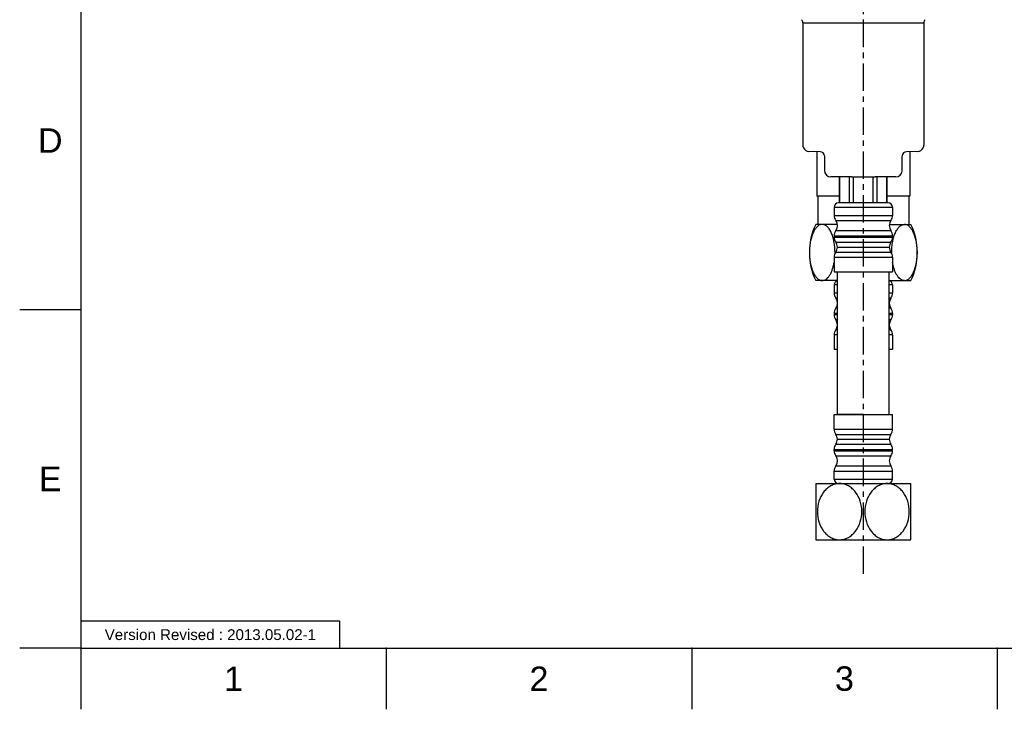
# Model space of a CAD drawing. Header units: millimetres. Extents: x 601 to 1195, y -13 to 407.
# Tile 1 of 18: x 601 to 829, y -13 to 146. Entities that reach past the tile are written whole.
import ezdxf

# ---------------------------------------------------------------- set-up
doc = ezdxf.new("R2010")
doc.units = ezdxf.units.MM
doc.header["$LTSCALE"] = 0.1
doc.linetypes.add('CENTERX2', pattern=[101.6, 63.5, -12.7, 12.7, -12.7])
for name, color, linetype in [('CENTER', 1, 'CENTERX2'), ('DIM', 3, 'Continuous'), ('FORM', 7, 'Continuous'), ('TEXT', 2, 'Continuous')]:
    doc.layers.add(name, color=color, linetype=linetype)
doc.styles.get("Standard").update_dxf_attribs({"font": 'arial_0.ttf'})
doc.dimstyles.new('ISO-25', dxfattribs={"dimtxt": 2.5, "dimasz": 2.5, "dimexe": 1.25, "dimexo": 0.625, "dimtad": 1, "dimtxsty": 'Standard', "dimcen": 2.5, "dimadec": 0, "dimazin": 0, "dimtfac": 1, "dimtmove": 0, "dimatfit": 3, "dimfxl": 1, "dimarcsym": 0})

# ---------------------------------------------------------------- blocks, each defined once
blk = doc.blocks.new('*D56')
at = {"layer": 'Defpoints', "color": 0, "transparency": 16777216}
for p in [(673.03, 311.61), (667, 284.43), (796.36, 258.42), (703.09, 231.18), (796.36, 18.09)]:
    blk.add_point(p, dxfattribs=at)
at = {"layer": 'DIM', "color": 0, "lineweight": -2, "transparency": 16777216}
blk.add_line((666.87, 283.82), (656.8, 238.42), dxfattribs=at)
blk.add_arc((796.36, 867.9), 643.51, 257.72259, 269.77741, dxfattribs=at)
at = {"layer": 'DIM', "color": 0, "transparency": 16777216}
for points in [[(659.43, 238.7), (659.6, 239.51), (657.07, 239.64)], [(793.86, 224.81), (793.85, 223.98), (796.36, 224.39)]]:
    blk.add_solid(points, dxfattribs=at)
at = {"layer": 'DIM', "color": 0, "transparency": 16777216, "insert": (726.5, 230.11), "char_height": 2.5, "attachment_point": 5, "rotation": 353.75}
blk.add_mtext('13°', dxfattribs=at)

msp = doc.modelspace()

# ---------------------------------------------------------------- linework, layer by layer
for p, q in [((615.21, 392.586), (615.21, 0.869)), ((782.355, 145.647), (782.355, 117.321)), ((782.355, 145.647), (810.355, 145.647)), ((810.355, 145.647), (810.355, 117.321)), ((783.379, 115.936), (783.767, 115.872)), ((786.381, 115.803), (783.767, 115.872)), ((785.605, 115.824), (785.605, 105.478)), ((787.355, 114.804), (787.355, 111.452)), ((805.355, 111.452), (805.355, 114.804)), ((808.943, 115.872), (806.329, 115.803)), ((807.105, 115.824), (807.105, 105.478)), ((793.591, 109.952), (788.855, 109.952)), ((790.855, 103.952), (790.855, 109.952)), ((790.879, 103.952), (790.879, 109.952)), ((793.171, 103.952), (793.171, 109.952)), ((794.064, 103.952), (794.064, 109.956)), ((798.646, 103.952), (798.646, 109.956)), ((803.855, 109.952), (799.119, 109.952)), ((799.54, 103.952), (799.54, 109.952)), ((801.831, 103.952), (801.831, 109.952)), ((801.855, 103.952), (801.855, 109.952)), ((790.855, 105.478), (785.605, 105.478)), ((785.855, 105.478), (785.855, 98.978)), ((807.105, 105.478), (801.855, 105.478)), ((806.855, 105.478), (806.855, 98.978)), ((789.587, 102.964), (789.587, 101.045)), ((789.587, 102.964), (803.123, 102.964)), ((802.136, 103.952), (790.574, 103.952)), ((803.123, 102.964), (803.123, 101.045)), ((789.587, 101.045), (803.123, 101.045)), ((790.333, 98.978), (785.355, 98.978)), ((789.971, 99.877), (802.739, 99.877)), ((802.377, 98.978), (807.355, 98.978)), ((789.587, 96.353), (789.587, 96.028)), ((789.587, 96.353), (803.123, 96.353)), ((789.587, 96.028), (803.123, 96.028)), ((789.971, 97.521), (802.739, 97.521)), ((803.123, 96.353), (803.123, 96.028)), ((789.971, 94.841), (802.739, 94.841)), ((790.355, 93.701), (802.355, 93.701)), ((789.587, 91.374), (803.123, 91.374)), ((789.587, 91.374), (789.587, 87.952)), ((789.971, 92.562), (802.739, 92.562)), ((803.123, 91.374), (803.123, 87.952)), ((789.587, 87.952), (803.123, 87.952)), ((790.355, 54.978), (790.355, 87.952)), ((802.355, 54.978), (802.355, 87.952)), ((790.355, 85.978), (785.355, 85.978)), ((790.355, 84.991), (789.587, 84.991)), ((789.587, 84.991), (789.587, 83.071)), ((802.355, 85.978), (807.355, 85.978)), ((803.123, 84.991), (802.355, 84.991)), ((803.123, 84.991), (803.123, 83.071)), ((790.355, 83.071), (789.587, 83.071)), ((803.123, 83.071), (802.355, 83.071)), ((790.355, 81.903), (789.971, 81.903)), ((802.739, 81.903), (802.355, 81.903)), ((615.21, 79.213), (601.069, 79.213)), ((790.355, 78.379), (789.587, 78.379)), ((789.587, 78.379), (789.587, 78.055)), ((790.355, 78.055), (789.587, 78.055)), ((790.355, 79.547), (789.971, 79.547)), ((802.739, 79.547), (802.355, 79.547)), ((803.123, 78.379), (802.355, 78.379)), ((803.123, 78.055), (802.355, 78.055)), ((803.123, 78.379), (803.123, 78.055)), ((790.355, 76.868), (789.971, 76.868)), ((802.739, 76.868), (802.355, 76.868)), ((790.355, 73.401), (789.587, 73.401)), ((789.587, 73.401), (789.587, 69.978)), ((790.355, 74.588), (789.971, 74.588)), ((802.739, 74.588), (802.355, 74.588)), ((803.123, 73.401), (802.355, 73.401)), ((803.123, 73.401), (803.123, 69.978)), ((790.355, 69.978), (789.587, 69.978)), ((803.123, 69.978), (802.355, 69.978)), ((789.587, 54.978), (803.123, 54.978)), ((789.587, 51.555), (789.587, 54.978)), ((796.355, 54.978), (790.355, 54.978)), ((790.355, 54.978), (802.355, 54.978)), ((796.355, 54.978), (802.355, 54.978)), ((803.123, 51.555), (803.123, 54.978)), ((789.587, 51.555), (803.123, 51.555)), ((789.971, 50.368), (802.739, 50.368)), ((789.971, 48.088), (802.739, 48.088)), ((790.355, 49.228), (802.355, 49.228)), ((789.587, 46.901), (803.123, 46.901)), ((789.587, 46.577), (789.587, 46.901)), ((789.587, 46.577), (803.123, 46.577)), ((803.123, 46.577), (803.123, 46.901)), ((789.971, 45.408), (802.739, 45.408)), ((789.587, 41.885), (803.123, 41.885)), ((789.587, 39.965), (789.587, 41.885)), ((789.971, 43.053), (802.739, 43.053)), ((803.123, 39.965), (803.123, 41.885)), ((785.355, 38.978), (807.355, 38.978)), ((785.355, 38.978), (785.355, 25.978)), ((789.587, 39.965), (803.123, 39.965)), ((807.355, 25.978), (807.355, 38.978)), ((785.355, 25.978), (807.355, 25.978)), ((615.21, 0.869), (601.069, 0.869)), ((615.21, 0.869), (1180.867, 0.869)), ((615.21, 0.869), (615.21, -13.272)), ((685.917, 0.869), (685.917, -13.272)), ((756.624, 0.869), (756.624, -13.272)), ((827.331, 0.869), (827.331, -13.272))]:
    msp.add_line(p, q)
for points in [[(782.356, 117.321), (782.38, 117.059), (782.503, 116.685), (782.722, 116.358), (783.022, 116.102), (783.379, 115.936)], [(808.943, 115.872), (809.331, 115.936), (809.688, 116.102), (809.988, 116.358), (810.207, 116.685), (810.33, 117.059), (810.354, 117.321)]]:
    msp.add_lwpolyline(points)
for centre, radius, start, end in [((781.355, 145.647), 1, 0, 45), ((811.355, 145.647), 1, 135, 180), ((786.355, 114.804), 1, 0, 88.5), ((806.355, 114.804), 1, 91.5, 180), ((788.855, 111.452), 1.5, 180, 270), ((803.855, 111.452), 1.5, 270, 0), ((790.574, 102.964), 0.987, 90, 180), ((802.136, 102.964), 0.987, 0, 90), ((791.584, 101.054), 1.998, 180.26928, 216.12652), ((801.126, 101.054), 1.998, 323.87348, 359.73072), ((798.688, 92.478), 14.833, 154.01077, 205.98923), ((788.357, 98.699), 1.998, 323.87348, 36.12652), ((804.353, 98.699), 1.998, 143.87348, 216.12652), ((794.022, 92.478), 14.833, 334.01077, 25.98923), ((791.584, 96.343), 1.998, 143.87348, 179.73072), ((791.584, 96.019), 1.998, 179.73072, 216.12652), ((801.126, 96.343), 1.998, 0.26928, 36.12652), ((801.126, 96.019), 1.998, 323.87348, 0.26928), ((788.357, 93.663), 1.998, 1.09059, 36.12652), ((788.357, 93.739), 1.998, 323.87348, 358.90941), ((804.353, 93.663), 1.998, 143.87348, 178.90941), ((804.353, 93.739), 1.998, 181.09059, 216.12652), ((791.584, 91.384), 1.998, 143.87348, 180.26928), ((801.126, 91.384), 1.998, 359.73072, 36.12652), ((790.574, 84.991), 0.987, 102.82075, 180), ((802.136, 84.991), 0.987, 0, 77.17925), ((791.584, 83.081), 1.998, 180.26928, 216.12652), ((801.126, 83.081), 1.998, 323.87348, 359.73072), ((788.357, 80.725), 1.998, 323.87348, 36.12652), ((804.353, 80.725), 1.998, 143.87348, 216.12652), ((791.584, 78.37), 1.998, 143.87348, 179.73072), ((791.584, 78.045), 1.998, 179.73072, 216.12652), ((801.126, 78.37), 1.998, 0.26928, 36.12652), ((801.126, 78.045), 1.998, 323.87348, 0.26928), ((788.357, 75.69), 1.998, 1.09059, 36.12652), ((788.357, 75.766), 1.998, 323.87348, 358.90941), ((804.353, 75.69), 1.998, 143.87348, 178.90941), ((804.353, 75.766), 1.998, 181.09059, 216.12652), ((791.584, 73.41), 1.998, 143.87348, 180.26928), ((801.126, 73.41), 1.998, 359.73072, 36.12652), ((791.584, 51.546), 1.998, 179.73072, 216.12652), ((788.357, 49.19), 1.998, 1.09059, 36.12652), ((804.353, 49.19), 1.998, 143.87348, 178.90941), ((801.126, 51.546), 1.998, 323.87348, 0.26928), ((791.584, 46.911), 1.998, 143.87348, 180.26928), ((788.357, 49.266), 1.998, 323.87348, 358.90941), ((804.353, 49.266), 1.998, 181.09059, 216.12652), ((801.126, 46.911), 1.998, 359.73072, 36.12652), ((791.584, 46.586), 1.998, 180.26928, 216.12652), ((801.126, 46.586), 1.998, 323.87348, 359.73072), ((788.357, 44.231), 1.998, 323.87348, 36.12652), ((804.353, 44.231), 1.998, 143.87348, 216.12652), ((791.584, 41.875), 1.998, 143.87348, 179.73072), ((801.126, 41.875), 1.998, 0.26928, 36.12652), ((790.574, 39.965), 0.987, 180, 270), ((802.136, 39.965), 0.987, 270, 0)]:
    msp.add_arc(centre, radius, start, end)
for points, knots in [([(793.591, 109.952), (794.04, 109.952), (794.961, 109.972), (795.883, 109.981), (796.355, 109.981)], [0, 0, 0, 0, 0.4875855, 1, 1, 1, 1]), ([(796.355, 109.981), (796.827, 109.981), (797.749, 109.972), (798.67, 109.952), (799.119, 109.952)], [0, 0, 0, 0, 0.5124145, 1, 1, 1, 1]), ([(786.829, 98.978), (786.727, 98.978), (786.518, 98.954), (786.213, 98.847), (785.917, 98.673), (785.526, 98.344), (785.084, 97.778), (784.65, 96.94), (784.303, 95.953), (784.049, 94.856), (783.895, 93.685), (783.843, 92.478), (783.895, 91.271), (784.049, 90.1), (784.303, 89.003), (784.65, 88.016), (785.084, 87.178), (785.526, 86.612), (785.917, 86.283), (786.213, 86.109), (786.518, 86.002), (786.727, 85.978), (786.829, 85.978)], [0, 0, 0, 0, 0.019937, 0.0406216, 0.0626503, 0.0864446, 0.1399654, 0.2014765, 0.2698857, 0.3436123, 0.4209115, 0.5000002, 0.5790888, 0.656388, 0.7301144, 0.7985235, 0.8600345, 0.9135554, 0.9373497, 0.9593784, 0.980063, 1, 1, 1, 1]), ([(789.796, 92.251), (789.802, 92.667), (789.779, 93.49), (789.637, 94.696), (789.391, 95.83), (789.045, 96.853), (788.609, 97.724), (788.16, 98.315), (787.761, 98.658), (787.459, 98.84), (787.147, 98.952), (786.933, 98.978), (786.829, 98.978)], [0, 0, 0, 0, 0.1574653, 0.3118818, 0.4595342, 0.5967732, 0.720254, 0.8275844, 0.8751926, 0.9191668, 0.9603591, 1, 1, 1, 1]), ([(802.914, 92.262), (802.908, 92.676), (802.932, 93.499), (803.074, 94.703), (803.321, 95.835), (803.667, 96.857), (804.103, 97.727), (804.551, 98.316), (804.95, 98.659), (805.251, 98.841), (805.563, 98.953), (805.777, 98.978), (805.881, 98.978)], [0, 0, 0, 0, 0.1574644, 0.3118647, 0.4595015, 0.5967441, 0.7202351, 0.8275689, 0.8751778, 0.9191549, 0.9603492, 1, 1, 1, 1]), ([(805.881, 85.978), (805.983, 85.978), (806.192, 86.002), (806.497, 86.109), (806.793, 86.283), (807.184, 86.612), (807.626, 87.178), (808.06, 88.016), (808.407, 89.003), (808.661, 90.1), (808.816, 91.271), (808.867, 92.478), (808.816, 93.685), (808.661, 94.856), (808.407, 95.953), (808.06, 96.94), (807.626, 97.778), (807.184, 98.344), (806.793, 98.673), (806.497, 98.847), (806.192, 98.954), (805.983, 98.978), (805.881, 98.978)], [0, 0, 0, 0, 0.019937, 0.0406217, 0.0626503, 0.0864446, 0.1399654, 0.2014764, 0.2698855, 0.343612, 0.4209111, 0.4999998, 0.5790884, 0.6563876, 0.7301141, 0.7985233, 0.8600344, 0.9135553, 0.9373496, 0.9593783, 0.980063, 1, 1, 1, 1]), ([(786.829, 85.978), (786.984, 85.978), (787.308, 86.036), (787.761, 86.283), (788.181, 86.67), (788.561, 87.18), (788.898, 87.797), (789.187, 88.505), (789.424, 89.288), (789.542, 89.836), (789.593, 90.119)], [0, 0, 0, 0, 0.0873898, 0.181749, 0.2876546, 0.4068859, 0.5392615, 0.6834987, 0.837771, 1, 1, 1, 1]), ([(805.872, 85.978), (805.717, 85.979), (805.394, 86.04), (804.942, 86.288), (804.525, 86.675), (804.146, 87.185), (803.81, 87.801), (803.522, 88.508), (803.286, 89.288), (803.168, 89.835), (803.117, 90.117)], [0, 0, 0, 0, 0.0874058, 0.1818596, 0.287869, 0.4071671, 0.5395549, 0.6837443, 0.8379129, 1, 1, 1, 1]), ([(790.855, 38.978), (790.503, 38.978), (789.789, 38.883), (788.782, 38.47), (787.878, 37.82), (786.841, 36.684), (785.949, 34.883), (785.594, 32.478), (785.949, 30.073), (786.841, 28.272), (787.878, 27.136), (788.782, 26.486), (789.789, 26.073), (790.503, 25.978), (790.855, 25.978)], [0, 0, 0, 0, 0.0578574, 0.1166341, 0.176962, 0.2390681, 0.3675776, 0.5000001, 0.6324227, 0.760932, 0.8230381, 0.8833659, 0.9421426, 1, 1, 1, 1]), ([(790.855, 25.978), (791.208, 25.978), (791.921, 26.073), (792.928, 26.486), (793.832, 27.136), (794.869, 28.272), (795.761, 30.073), (796.117, 32.478), (795.761, 34.883), (794.869, 36.684), (793.832, 37.82), (792.928, 38.47), (791.921, 38.883), (791.208, 38.978), (790.855, 38.978)], [0, 0, 0, 0, 0.0578573, 0.1166338, 0.1769616, 0.2390677, 0.3675775, 0.5000002, 0.6324227, 0.7609323, 0.8230384, 0.8833662, 0.9421427, 1, 1, 1, 1]), ([(801.855, 38.978), (801.503, 38.978), (800.789, 38.883), (799.782, 38.47), (798.878, 37.82), (797.841, 36.684), (796.949, 34.883), (796.594, 32.478), (796.949, 30.073), (797.841, 28.272), (798.878, 27.136), (799.782, 26.486), (800.789, 26.073), (801.503, 25.978), (801.855, 25.978)], [0, 0, 0, 0, 0.0578575, 0.1166342, 0.176962, 0.2390681, 0.3675776, 0.5000002, 0.6324227, 0.7609318, 0.823038, 0.8833658, 0.9421425, 1, 1, 1, 1]), ([(801.855, 25.978), (802.208, 25.978), (802.921, 26.073), (803.928, 26.486), (804.832, 27.136), (805.869, 28.272), (806.761, 30.073), (807.117, 32.478), (806.761, 34.883), (805.869, 36.684), (804.832, 37.82), (803.928, 38.47), (802.921, 38.883), (802.208, 38.978), (801.855, 38.978)], [0, 0, 0, 0, 0.0578575, 0.1166342, 0.176962, 0.2390682, 0.3675774, 0.4999999, 0.6324225, 0.7609319, 0.823038, 0.8833658, 0.9421426, 1, 1, 1, 1])]:
    msp.add_open_spline(points, degree=3, knots=knots)
for p in [(685.917, 0.869), (756.624, 0.869), (827.331, 0.869)]:
    msp.add_point(p)
at = {"layer": 'CENTER'}
msp.add_line((796.355, 18.092), (796.355, 258.424), dxfattribs=at)
at = {"layer": 'FORM'}
msp.add_lwpolyline([(615.21, 0.869), (675.21, 0.869), (675.21, 7.119), (615.21, 7.119)], close=True, dxfattribs=at)

# ---------------------------------------------------------------- texts
at = {"char_height": 5.657, "attachment_point": 5}
for s, width, insert in [('D', 10, (608.14, 118.384)), ('E', 10, (608.14, 40.041)), ('1', 50, (650.564, -6.202)), ('2', 50, (721.271, -6.202)), ('3', 50, (791.978, -6.202))]:
    msp.add_mtext_dynamic_manual_height_columns(s, width=width, gutter_width=12.5, heights=[0], dxfattribs=dict(at, insert=insert))
at = {"layer": 'TEXT', "insert": (645.21, 3.994), "char_height": 2.5, "attachment_point": 5}
msp.add_mtext_dynamic_manual_height_columns('Version Revised : 2013.05.02-1', width=60, gutter_width=12.5, heights=[0], dxfattribs=at)

# ---------------------------------------------------------------- dimensions: what is measured, and where the dimension line sits
at = {"layer": 'DIM'}
dim = msp.add_angular_dim_2l(base=(703.09, 231.184), line1=((796.355, 18.092), (796.355, 258.424)), line2=((667.003, 284.434), (673.028, 311.608)), dimstyle='ISO-25', dxfattribs=at)
dim.commit()
dim.dimension.update_dxf_attribs({"geometry": '*D56', "text_midpoint": (726.505, 230.105)})

doc.saveas('drawing.dxf')
